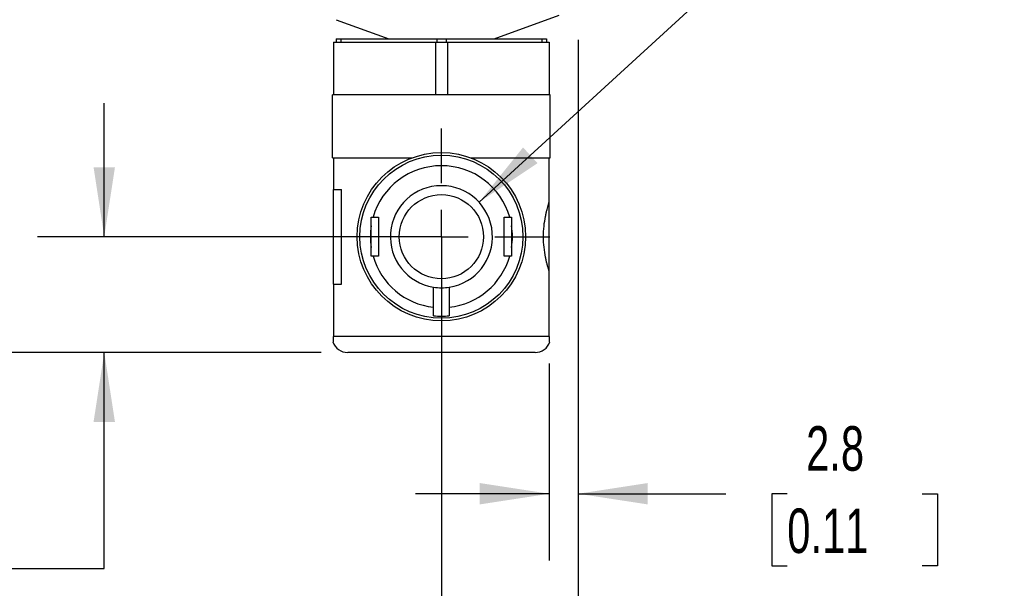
# Model space of a CAD drawing. Header units: millimetres. Extents: x 13 to 546, y 13 to 419.
# Tile 11 of 20: x 379 to 472, y 84 to 138. Entities that reach past the tile are written whole.
import ezdxf

# ---------------------------------------------------------------- set-up
doc = ezdxf.new("R2010")
doc.units = ezdxf.units.MM
doc.header["$LTSCALE"] = 2
doc.linetypes.add('SLD-Center', pattern=[19.05, 15.24, -1.27, 1.27, -1.27])
doc.linetypes.add('SLD-Solid', pattern=[0])
doc.layers.add('CENTER', color=40, linetype='SLD-Center')
doc.layers.add('DIMENSIONS', color=140, linetype='SLD-Solid', lineweight=25)
doc.styles.add('SLDTEXTSTYLE0', font='TXT', dxfattribs={"width": 0.7})
doc.dimstyles.new('SLDDIMSTYLE0', dxfattribs={"dimtxt": 4.316016, "dimasz": 6.604, "dimexe": 0, "dimexo": 0.0625, "dimgap": 1.079004, "dimtad": 0, "dimtih": 1, "dimtoh": 1, "dimdec": 1, "dimrnd": 1e-09, "dimzin": 12, "dimdsep": 46, "dimtxsty": 'SLDTEXTSTYLE0', "dimsah": 1, "dimcen": 0.09, "dimadec": 0, "dimazin": 3, "dimtfac": 1, "dimtdec": 1, "dimtmove": 0, "dimatfit": 0, "dimfxl": 0, "dimfrac": 2, "dimtolj": 1, "dimtzin": 12, "dimarcsym": 0})
doc.dimstyles.new('SLDDIMSTYLE3', dxfattribs={"dimtxt": 4.316016, "dimasz": 6.604, "dimexe": 0, "dimexo": 0.0625, "dimgap": 1.079004, "dimtad": 0, "dimtih": 1, "dimtoh": 1, "dimdec": 1, "dimrnd": 1e-09, "dimzin": 12, "dimdsep": 46, "dimtxsty": 'SLDTEXTSTYLE0', "dimsah": 1, "dimcen": 0.09, "dimadec": 0, "dimazin": 3, "dimtfac": 1, "dimtdec": 1, "dimtofl": 0, "dimtmove": 0, "dimatfit": 3, "dimfxl": 0, "dimfrac": 2, "dimtolj": 1, "dimtzin": 12, "dimarcsym": 0})
doc.dimstyles.new('SLDDIMSTYLE4', dxfattribs={"dimtxt": 4.316016, "dimasz": 6.604, "dimexe": 0, "dimexo": 0.0625, "dimgap": 1.079004, "dimtad": 0, "dimtih": 1, "dimtoh": 1, "dimdec": 1, "dimrnd": 1e-09, "dimzin": 4, "dimdsep": 46, "dimtxsty": 'SLDTEXTSTYLE0', "dimsah": 1, "dimcen": 0.09, "dimadec": 0, "dimazin": 1, "dimtfac": 1, "dimtdec": 1, "dimtmove": 0, "dimatfit": 0, "dimfxl": 0, "dimfrac": 2, "dimtolj": 1, "dimtzin": 12, "dimarcsym": 0})
doc.dimstyles.new('SLDDIMSTYLE5', dxfattribs={"dimtxt": 4.316016, "dimasz": 6.604, "dimexe": 0, "dimexo": 0.0625, "dimgap": 1.079004, "dimtad": 0, "dimtih": 1, "dimtoh": 1, "dimdec": 1, "dimrnd": 1e-09, "dimzin": 12, "dimdsep": 46, "dimtxsty": 'SLDTEXTSTYLE0', "dimsah": 1, "dimcen": 0, "dimadec": 0, "dimazin": 3, "dimtfac": 1, "dimtdec": 1, "dimtofl": 0, "dimtmove": 0, "dimatfit": 3, "dimfxl": 0, "dimfrac": 2, "dimtolj": 1, "dimtzin": 12, "dimarcsym": 0})

# ---------------------------------------------------------------- blocks, each defined once
blk = doc.blocks.new('_D_6')
at = {"layer": 'DIMENSIONS'}
for p, q in [((431.845, 136.225), (431.845, 86.731)), ((429.095, 105.475), (429.095, 86.731)), ((429.095, 93.081), (416.395, 93.081)), ((431.845, 93.081), (445.857, 93.081)), ((451.706, 93.081), (450.256, 93.081)), ((450.256, 93.081), (450.256, 86.221)), ((464.531, 93.081), (465.98, 93.081)), ((465.98, 93.081), (465.98, 86.221)), ((450.256, 86.221), (451.706, 86.221)), ((465.98, 86.221), (464.531, 86.221))]:
    blk.add_line(p, q, dxfattribs=at)
for points in [[(429.095, 93.081), (422.491, 94.097), (422.491, 92.065)], [(431.845, 93.081), (438.449, 92.065), (438.449, 94.097)]]:
    blk.add_solid(points, dxfattribs=at)
at = {"layer": 'DIMENSIONS', "char_height": 4.2333, "attachment_point": 1, "style": 'SLDTEXTSTYLE0'}
for s, insert in [('2.8', (453.501, 99.504)), ('0.11', (451.706, 91.678))]:
    blk.add_mtext(s, dxfattribs=dict(at, insert=insert))
blk = doc.blocks.new('_D_7')
at = {"layer": 'DIMENSIONS'}
for p, q in [((431.845, 136.225), (431.845, 68.165)), ((418.845, 114.975), (418.845, 68.165)), ((418.845, 74.515), (406.145, 74.515)), ((431.845, 74.515), (445.857, 74.515)), ((451.706, 74.515), (450.256, 74.515)), ((450.256, 74.515), (450.256, 67.656)), ((464.531, 74.515), (465.98, 74.515)), ((465.98, 74.515), (465.98, 67.656)), ((450.256, 67.656), (451.706, 67.656)), ((465.98, 67.656), (464.531, 67.656))]:
    blk.add_line(p, q, dxfattribs=at)
for points in [[(418.845, 74.515), (412.241, 75.531), (412.241, 73.499)], [(431.845, 74.515), (438.449, 73.499), (438.449, 75.531)]]:
    blk.add_solid(points, dxfattribs=at)
at = {"layer": 'DIMENSIONS', "char_height": 4.2333, "attachment_point": 1, "style": 'SLDTEXTSTYLE0'}
for s, insert in [('13.0', (451.706, 80.939)), ('0.51', (451.706, 73.113))]:
    blk.add_mtext(s, dxfattribs=dict(at, insert=insert))
blk = doc.blocks.new('_D_8')
at = {"layer": 'DIMENSIONS'}
for p, q in [((422.421, 120.792), (473.692, 167.771)), ((473.692, 167.771), (484.804, 167.771))]:
    blk.add_line(p, q, dxfattribs=at)
blk.add_solid([(422.421, 120.792), (427.977, 124.504), (426.604, 126.002)], dxfattribs=at)
at = {"layer": 'DIMENSIONS', "char_height": 4.2333, "attachment_point": 1, "style": 'SLDTEXTSTYLE0'}
for s, insert in [('3/8"', (493.047, 173.228)), ('TUBING', (487.979, 166.368))]:
    blk.add_mtext(s, dxfattribs=dict(at, insert=insert))
blk = doc.blocks.new('_D_9')
at = {"layer": 'DIMENSIONS'}
for p, q in [((386.81, 117.515), (386.81, 130.215)), ((416.305, 117.515), (380.46, 117.515)), ((407.405, 106.515), (380.46, 106.515)), ((386.81, 85.989), (386.81, 106.515)), ((353.501, 85.989), (352.052, 85.989)), ((352.052, 85.989), (352.052, 79.13)), ((366.327, 85.989), (367.776, 85.989)), ((367.776, 85.989), (367.776, 79.13)), ((374.11, 85.989), (386.81, 85.989)), ((352.052, 79.13), (353.501, 79.13)), ((367.776, 79.13), (366.327, 79.13))]:
    blk.add_line(p, q, dxfattribs=at)
for points in [[(386.81, 117.515), (387.826, 124.119), (385.794, 124.119)], [(386.81, 106.515), (385.794, 99.911), (387.826, 99.911)]]:
    blk.add_solid(points, dxfattribs=at)
at = {"layer": 'DIMENSIONS', "char_height": 4.2333, "attachment_point": 1, "style": 'SLDTEXTSTYLE0'}
for s, insert in [('11.0', (353.501, 92.413)), ('0.43', (353.501, 84.587))]:
    blk.add_mtext(s, dxfattribs=dict(at, insert=insert))
blk = doc.blocks.new('_D_10')
at = {"layer": 'DIMENSIONS'}
for p, q in [((411.702, 182.815), (356.46, 182.815)), ((362.81, 182.815), (362.81, 150.34)), ((356.397, 142.514), (354.948, 142.514)), ((354.948, 142.514), (354.948, 135.654)), ((369.222, 142.514), (370.672, 142.514)), ((370.672, 142.514), (370.672, 135.654)), ((354.948, 135.654), (356.397, 135.654)), ((370.672, 135.654), (369.222, 135.654)), ((362.81, 106.515), (362.81, 134.688)), ((407.405, 106.515), (356.46, 106.515))]:
    blk.add_line(p, q, dxfattribs=at)
for points in [[(362.81, 182.815), (361.794, 176.211), (363.826, 176.211)], [(362.81, 106.515), (363.826, 113.119), (361.794, 113.119)]]:
    blk.add_solid(points, dxfattribs=at)
at = {"layer": 'DIMENSIONS', "char_height": 4.2333, "attachment_point": 1, "style": 'SLDTEXTSTYLE0'}
for s, insert in [('76.3', (356.397, 148.937)), ('3.00', (356.397, 141.111))]:
    blk.add_mtext(s, dxfattribs=dict(at, insert=insert))
blk = doc.blocks.new('SW_CENTERMARKSYMBOL_5')
at = {"layer": 'CENTER', "color": 0}
for p, q in [((0, 5.08), (0, 10.29)), ((0, 0), (0, 2.54)), ((-5.08, 0), (-10.29, 0)), ((0, 0), (-2.54, 0)), ((0, 0), (0, -2.54)), ((0, 0), (2.54, 0)), ((5.08, 0), (10.29, 0)), ((0, -5.08), (0, -10.29))]:
    blk.add_line(p, q, dxfattribs=at)

msp = doc.modelspace()

# ---------------------------------------------------------------- linework, layer by layer
for p, q in [((423.845, 136.315), (430.027, 138.565)), ((408.836, 138.138), (413.845, 136.315)), ((408.595, 136.015), (408.595, 131.015)), ((408.595, 136.015), (418.274, 136.015)), ((408.845, 136.315), (408.845, 136.015)), ((408.845, 136.315), (409.288, 136.315)), ((409.288, 136.315), (409.288, 136.015)), ((409.288, 136.315), (418.402, 136.315)), ((418.274, 136.015), (418.274, 131.006)), ((418.274, 136.015), (419.417, 136.015)), ((418.402, 136.315), (418.402, 136.015)), ((418.402, 136.315), (419.288, 136.315)), ((419.288, 136.315), (419.288, 136.015)), ((419.288, 136.315), (428.402, 136.315)), ((419.417, 136.015), (419.417, 131.006)), ((419.417, 136.015), (429.095, 136.015)), ((428.402, 136.315), (428.402, 136.015)), ((428.402, 136.315), (428.845, 136.315)), ((428.845, 136.315), (428.845, 136.015)), ((429.095, 136.015), (429.095, 131.015)), ((417.862, 131.015), (408.495, 131.015)), ((408.495, 128.015), (408.495, 131.015)), ((429.195, 131.015), (419.829, 131.015)), ((429.195, 128.015), (429.195, 131.015)), ((408.495, 125.015), (408.495, 128.015)), ((429.195, 125.015), (429.195, 128.015)), ((408.495, 125.015), (416.061, 125.015)), ((408.595, 125.015), (408.595, 122.015)), ((421.629, 125.015), (429.195, 125.015)), ((429.095, 120.827), (429.095, 125.015)), ((408.595, 122.015), (409.353, 122.015)), ((408.595, 113.015), (408.595, 122.015)), ((409.353, 113.015), (409.353, 122.015)), ((429.095, 114.204), (429.095, 120.827)), ((412.354, 119.365), (412.875, 119.365)), ((412.875, 119.365), (412.875, 115.665)), ((424.815, 119.365), (425.337, 119.365)), ((424.815, 115.665), (424.815, 119.365)), ((412.175, 116.479), (412.175, 118.551)), ((425.515, 118.551), (425.515, 116.479)), ((412.875, 115.665), (412.354, 115.665)), ((425.337, 115.665), (424.815, 115.665)), ((429.095, 108.015), (429.095, 114.204)), ((408.595, 113.015), (408.595, 108.015)), ((408.595, 113.015), (409.353, 113.015)), ((418.095, 110.807), (418.095, 112.724)), ((419.595, 112.724), (419.595, 110.807)), ((429.095, 108.015), (408.595, 108.015)), ((408.595, 107.515), (408.531, 107.515)), ((429.159, 107.515), (429.095, 107.515)), ((427.745, 106.515), (409.945, 106.515))]:
    msp.add_line(p, q)
for radius in [8, 7.75, 4]:
    msp.add_circle((418.845, 117.515), radius)
for centre, radius, start, end in [((418.845, 117.515), 6.75, 15.90684, 164.09316), ((418.845, 117.515), 4.85, 278.89587, 261.10413), ((418.845, 117.515), 6.75, 171.17, 188.83), ((418.845, 117.515), 6.75, 351.17, 8.83), ((418.845, 117.515), 6.75, 195.90684, 263.62063), ((418.845, 117.515), 6.75, 276.37937, 344.09316), ((418.845, 117.515), 4.85, 261.10413, 278.89587), ((418.845, 117.515), 7.55, 264.29896, 275.70104), ((409.945, 108.015), 1.5, 199.47122, 270), ((427.745, 108.015), 1.5, 270, 340.52878)]:
    msp.add_arc(centre, radius, start, end)
for centre, start_param, end_param in [((417.862, 128.015), 1.491493, 1.570796), ((419.829, 128.015), 1.570796, 1.6501)]:
    msp.add_ellipse(centre, major_axis=(5.196, 0), ratio=0.57735, start_param=start_param, end_param=end_param)
for points, knots in [([(419.417, 131.006), (419.322, 131.006), (419.131, 131.005), (418.845, 131.005), (418.559, 131.005), (418.369, 131.006), (418.274, 131.006)], [0, 0, 0, 0, 0.2500586, 0.5, 0.7499414, 1, 1, 1, 1]), ([(429.095, 114.204), (429.085, 114.237), (429.063, 114.304), (429.029, 114.414), (428.993, 114.532), (428.956, 114.657), (428.919, 114.79), (428.882, 114.931), (428.845, 115.08), (428.808, 115.237), (428.773, 115.401), (428.692, 115.801), (428.582, 116.49), (428.528, 117.512), (428.581, 118.534), (428.7, 119.286), (428.807, 119.792), (428.881, 120.1), (428.956, 120.376), (429.03, 120.623), (429.073, 120.758), (429.095, 120.827)], [0, 0, 0, 0, 0.025675, 0.05102, 0.076103, 0.10099, 0.125752, 0.15046, 0.175185, 0.2, 0.224974, 0.250176, 0.376262, 0.49963, 0.622902, 0.749022, 0.799449, 0.84919, 0.898817, 0.948901, 1, 1, 1, 1]), ([(412.175, 118.551), (412.175, 118.688), (412.175, 118.959), (412.175, 119.23), (412.175, 119.365)], [0, 0, 0, 0, 0.5024433, 1, 1, 1, 1]), ([(425.515, 119.365), (425.515, 119.275), (425.515, 119.095), (425.515, 118.824), (425.515, 118.642), (425.515, 118.551)], [0, 0, 0, 0, 0.33131, 0.664352, 1, 1, 1, 1]), ([(412.175, 115.665), (412.175, 115.755), (412.175, 115.935), (412.175, 116.207), (412.175, 116.388), (412.175, 116.479)], [0, 0, 0, 0, 0.3313098, 0.6643518, 1, 1, 1, 1]), ([(425.515, 116.479), (425.515, 116.343), (425.515, 116.071), (425.515, 115.8), (425.515, 115.665)], [0, 0, 0, 0, 0.5024433, 1, 1, 1, 1]), ([(418.095, 110.003), (418.095, 110.022), (418.095, 110.061), (418.095, 110.128), (418.095, 110.204), (418.095, 110.288), (418.095, 110.379), (418.095, 110.478), (418.095, 110.583), (418.095, 110.693), (418.095, 110.769), (418.095, 110.807)], [0, 0, 0, 0, 0.0990274, 0.2010713, 0.3061354, 0.4142223, 0.5253331, 0.6394677, 0.7566252, 0.8768035, 1, 1, 1, 1]), ([(419.595, 110.807), (419.595, 110.773), (419.595, 110.704), (419.595, 110.604), (419.596, 110.508), (419.596, 110.418), (419.596, 110.332), (419.596, 110.253), (419.595, 110.18), (419.595, 110.114), (419.595, 110.055), (419.595, 110.02), (419.595, 110.003)], [0, 0, 0, 0, 0.111015, 0.219584, 0.325707, 0.429381, 0.530605, 0.62938, 0.725705, 0.819582, 0.911013, 1, 1, 1, 1]), ([(408.595, 107.515), (408.595, 107.527), (408.595, 107.548), (408.595, 107.587), (408.595, 107.631), (408.595, 107.689), (408.595, 107.757), (408.595, 107.838), (408.595, 107.925), (408.595, 107.986), (408.595, 108.015)], [0, 0, 0, 0, 0.131254, 0.248058, 0.3758, 0.499708, 0.652315, 0.781948, 0.894785, 1, 1, 1, 1]), ([(429.095, 108.015), (429.095, 107.999), (429.095, 107.965), (429.095, 107.916), (429.095, 107.867), (429.095, 107.82), (429.095, 107.773), (429.095, 107.728), (429.095, 107.662), (429.095, 107.585), (429.095, 107.54), (429.095, 107.515)], [0, 0, 0, 0, 0.059462, 0.120142, 0.184069, 0.252985, 0.328288, 0.411053, 0.502091, 0.728351, 1, 1, 1, 1])]:
    msp.add_open_spline(points, degree=3, knots=knots)
for points in [[(412.175, 119.365), (412.234, 119.365), (412.294, 119.365), (412.354, 119.365)], [(425.337, 119.365), (425.397, 119.366), (425.456, 119.366), (425.515, 119.365)], [(412.354, 115.665), (412.294, 115.665), (412.234, 115.665), (412.175, 115.665)], [(425.515, 115.665), (425.456, 115.665), (425.397, 115.665), (425.337, 115.665)]]:
    msp.add_open_spline(points, degree=3)

# ---------------------------------------------------------------- block references
at = {"layer": 'CENTER'}
msp.add_blockref('SW_CENTERMARKSYMBOL_5', (418.845, 117.515), dxfattribs=at)

# ---------------------------------------------------------------- dimensions: what is measured, and where the dimension line sits
at = {"layer": 'DIMENSIONS'}
for base, p2, dimstyle, picture, middle in [((362.81, 182.815), (414.242, 182.815), 'SLDDIMSTYLE3', '_D_10', (362.81, 142.514)), ((386.81, 117.515), (418.845, 117.515), 'SLDDIMSTYLE4', '_D_9', (386.81, 85.989))]:
    dim = msp.add_linear_dim(base=base, p1=(409.945, 106.515), p2=p2, angle=90, dimstyle=dimstyle, dxfattribs=at)
    dim.commit()
    dim.dimension.update_dxf_attribs({"geometry": picture, "text_midpoint": middle, "dimtype": 160})
dim = msp.add_radius_dim(center=(418.845, 117.515), mpoint=(422.421, 120.792), text='3/8"\\PTUBING', dimstyle='SLDDIMSTYLE5', override={"dimpost": '<>'}, dxfattribs=at)
dim.commit()
dim.dimension.update_dxf_attribs({"geometry": '_D_8', "text_midpoint": (499.213, 167.771), "dimtype": 164})
for base, p1, p2, dimstyle, picture, middle in [((418.845, 74.515), (431.845, 138.765), (418.845, 117.515), 'SLDDIMSTYLE4', '_D_7', (458.118, 74.515)), ((429.095279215, 93.080820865), (431.845279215, 138.765231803), (429.095279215, 108.015231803), 'SLDDIMSTYLE0', '_D_6', (458.118383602, 93.080820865))]:
    dim = msp.add_linear_dim(base=base, p1=p1, p2=p2, dimstyle=dimstyle, dxfattribs=at)
    dim.commit()
    dim.dimension.update_dxf_attribs({"geometry": picture, "text_midpoint": middle, "dimtype": 160})

doc.saveas('drawing.dxf')
